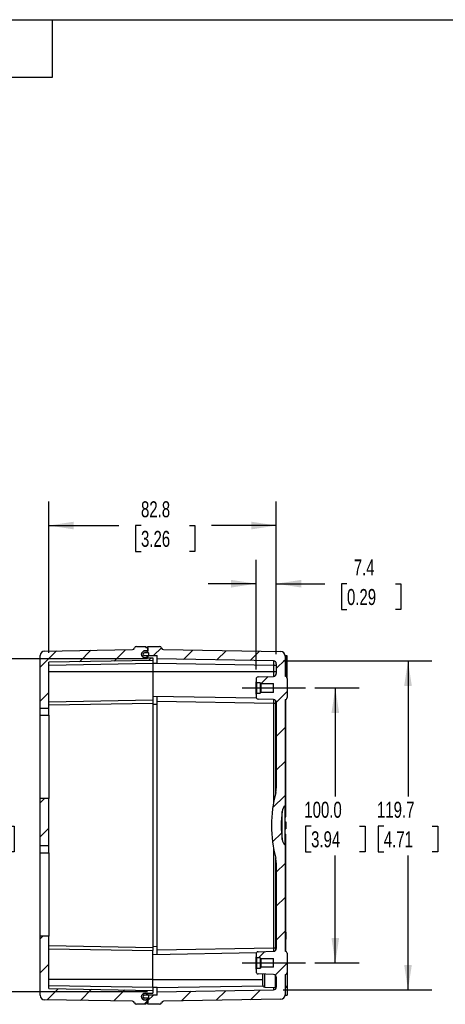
# Model space of a CAD drawing. Header units: millimetres. Extents: x 6 to 273, y 6 to 210.
# Tile 6 of 8: x 139 to 196, y 79 to 210. Entities that reach past the tile are written whole.
import ezdxf

# ---------------------------------------------------------------- set-up
doc = ezdxf.new("R2010")
doc.units = ezdxf.units.MM
doc.linetypes.add('CENTERX2', pattern=[20.319999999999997, 12.7, -2.54, 2.54, -2.54])
for name, color, linetype in [('CENTER', 40, 'CENTERX2'), ('DIMENSIONS', 140, 'Continuous'), ('TEXT', 140, 'Continuous')]:
    doc.layers.add(name, color=color, linetype=linetype)
doc.styles.add('SLDTEXTSTYLE0', font='TXT', dxfattribs={"width": 0.7})
doc.dimstyles.new('SLDDIMSTYLE0', dxfattribs={"dimtxt": 2.1580078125, "dimasz": 3.302, "dimexe": 0, "dimexo": 0.0625, "dimgap": 0.539501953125, "dimtad": 0, "dimtih": 1, "dimtoh": 1, "dimdec": 1, "dimlfac": 2.75, "dimrnd": 1e-09, "dimzin": 12, "dimdsep": 46, "dimtxsty": 'SLDTEXTSTYLE0', "dimsah": 1, "dimcen": 0.09, "dimadec": 0, "dimazin": 3, "dimtfac": 1, "dimtdec": 1, "dimtmove": 0, "dimatfit": 0, "dimfxl": 0, "dimfrac": 2, "dimtolj": 1, "dimtzin": 12, "dimarcsym": 0})
doc.dimstyles.new('SLDDIMSTYLE1', dxfattribs={"dimtxt": 2.1580078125, "dimasz": 3.302, "dimexe": 0, "dimexo": 0.0625, "dimgap": 0.539501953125, "dimtad": 0, "dimtih": 1, "dimtoh": 1, "dimdec": 1, "dimlfac": 2.75, "dimrnd": 1e-09, "dimzin": 12, "dimdsep": 46, "dimtxsty": 'SLDTEXTSTYLE0', "dimsah": 1, "dimcen": 0.09, "dimadec": 0, "dimazin": 3, "dimtfac": 1, "dimtdec": 1, "dimtofl": 0, "dimtmove": 0, "dimatfit": 3, "dimfxl": 0, "dimfrac": 2, "dimtolj": 1, "dimtzin": 12, "dimarcsym": 0})
doc.dimstyles.new('SLDDIMSTYLE2', dxfattribs={"dimtxt": 2.1580078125, "dimasz": 3.302, "dimexe": 0, "dimexo": 0.0625, "dimgap": 0.539501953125, "dimtad": 0, "dimtih": 1, "dimtoh": 1, "dimdec": 1, "dimlfac": 2.75, "dimrnd": 1e-09, "dimzin": 4, "dimdsep": 46, "dimtxsty": 'SLDTEXTSTYLE0', "dimsah": 1, "dimcen": 0.09, "dimadec": 0, "dimazin": 1, "dimtfac": 1, "dimtdec": 1, "dimtofl": 0, "dimtmove": 0, "dimatfit": 3, "dimfxl": 0, "dimfrac": 2, "dimtolj": 1, "dimtzin": 12, "dimarcsym": 0})
pattern_1 = [(45, (0, 0), (-2.245064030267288, 2.245064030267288), [])]

# ---------------------------------------------------------------- blocks, each defined once
blk = doc.blocks.new('_D_19')
at = {"layer": 'DIMENSIONS'}
for p, q in [((178.2483111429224, 121.1641622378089), (184.1167452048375, 121.1641622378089)), ((180.9417452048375, 121.1641622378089), (180.9417452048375, 106.8154679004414)), ((177.7353867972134, 102.9025740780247), (177.010722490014, 102.9025740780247)), ((177.010722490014, 102.9025740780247), (177.010722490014, 99.47279010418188)), ((184.1481033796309, 102.9025740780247), (184.8727676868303, 102.9025740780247)), ((184.8727676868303, 102.9025740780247), (184.8727676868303, 99.47279010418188)), ((177.010722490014, 99.47279010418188), (177.7353867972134, 99.47279010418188)), ((180.9417452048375, 84.80059860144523), (180.9417452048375, 98.98968072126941)), ((184.8727676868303, 99.47279010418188), (184.1481033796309, 99.47279010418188)), ((178.2483111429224, 84.80059860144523), (184.1167452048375, 84.80059860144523))]:
    blk.add_line(p, q, dxfattribs=at)
for points in [[(180.9417452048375, 121.1641622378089), (180.4337452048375, 117.8621622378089), (181.4497452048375, 117.8621622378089)], [(180.9417452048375, 84.80059860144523), (181.4497452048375, 88.10259860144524), (180.4337452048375, 88.10259860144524)]]:
    blk.add_solid(points, dxfattribs=at)
at = {"layer": 'DIMENSIONS', "char_height": 2.116666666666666, "attachment_point": 1, "style": 'SLDTEXTSTYLE0'}
for s, insert in [('100.0', (176.8377638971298, 106.1142104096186)), ('3.94', (177.7353867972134, 102.2013168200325))]:
    blk.add_mtext(s, dxfattribs=dict(at, insert=insert))
blk = doc.blocks.new('_D_20')
at = {"layer": 'DIMENSIONS'}
for p, q in [((156.069241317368, 125.0063125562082), (131.3371678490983, 125.0063125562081)), ((134.5121678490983, 125.0063125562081), (134.5121678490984, 106.8154679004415)), ((131.3058094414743, 102.9025740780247), (130.5811451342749, 102.9025740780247)), ((130.5811451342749, 102.9025740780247), (130.5811451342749, 99.47279010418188)), ((137.7185260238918, 102.9025740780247), (138.4431903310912, 102.9025740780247)), ((138.4431903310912, 102.9025740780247), (138.4431903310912, 99.47279010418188)), ((130.5811451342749, 99.47279010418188), (131.3058094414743, 99.47279010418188)), ((134.5121678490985, 80.95844828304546), (134.5121678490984, 98.98968072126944)), ((138.4431903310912, 99.47279010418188), (137.7185260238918, 99.47279010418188)), ((156.0692413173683, 80.95844828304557), (131.3371678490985, 80.95844828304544))]:
    blk.add_line(p, q, dxfattribs=at)
for points in [[(134.5121678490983, 125.0063125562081), (134.0041678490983, 121.7043125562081), (135.0201678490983, 121.7043125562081)], [(134.5121678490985, 80.95844828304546), (135.0201678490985, 84.26044828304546), (134.0041678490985, 84.26044828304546)]]:
    blk.add_solid(points, dxfattribs=at)
at = {"layer": 'DIMENSIONS', "char_height": 2.116666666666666, "attachment_point": 1, "style": 'SLDTEXTSTYLE0'}
for s, insert in [('121.1', (130.4081865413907, 106.1142104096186)), ('4.77', (131.3058094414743, 102.2013168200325))]:
    blk.add_mtext(s, dxfattribs=dict(at, insert=insert))
blk = doc.blocks.new('_D_21')
at = {"layer": 'DIMENSIONS'}
for p, q in [((174.0404164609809, 124.7369603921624), (193.7400594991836, 124.7369603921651)), ((190.5650594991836, 124.7369603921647), (190.565059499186, 106.8154679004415)), ((187.3587010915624, 102.9025740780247), (186.634036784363, 102.9025740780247)), ((186.634036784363, 102.9025740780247), (186.634036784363, 99.47279010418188)), ((193.7714176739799, 102.9025740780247), (194.4960819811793, 102.9025740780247)), ((194.4960819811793, 102.9025740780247), (194.4960819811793, 99.47279010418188)), ((186.634036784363, 99.47279010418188), (187.3587010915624, 99.47279010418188)), ((190.5650594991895, 81.22780044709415), (190.565059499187, 98.98968072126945)), ((194.4960819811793, 99.47279010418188), (193.7714176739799, 99.47279010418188)), ((174.0404164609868, 81.22780044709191), (193.7400594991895, 81.22780044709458))]:
    blk.add_line(p, q, dxfattribs=at)
for points in [[(190.5650594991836, 124.7369603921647), (190.057059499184, 121.4349603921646), (191.073059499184, 121.4349603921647)], [(190.5650594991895, 81.22780044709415), (191.073059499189, 84.52980044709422), (190.057059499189, 84.52980044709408)]]:
    blk.add_solid(points, dxfattribs=at)
at = {"layer": 'DIMENSIONS', "char_height": 2.116666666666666, "attachment_point": 1, "style": 'SLDTEXTSTYLE0'}
for s, insert in [('119.7', (186.4610781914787, 106.1142104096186)), ('4.71', (187.3587010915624, 102.2013168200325))]:
    blk.add_mtext(s, dxfattribs=dict(at, insert=insert))
blk = doc.blocks.new('_D_22')
at = {"layer": 'DIMENSIONS'}
for p, q in [((170.4548776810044, 123.621305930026), (170.4548776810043, 138.1252881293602)), ((173.1334231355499, 125.6375621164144), (173.1334231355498, 138.1252881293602)), ((170.4548776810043, 134.9502881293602), (164.1048776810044, 134.9502881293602)), ((173.1334231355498, 134.9502881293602), (179.5602988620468, 134.9502881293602)), ((182.4844883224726, 134.9502878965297), (181.7598240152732, 134.9502878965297)), ((181.7598240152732, 134.9502878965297), (181.7598240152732, 131.5205039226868)), ((188.8972049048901, 134.9502878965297), (189.6218692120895, 134.9502878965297)), ((189.6218692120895, 134.9502878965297), (189.6218692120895, 131.5205039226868)), ((181.7598240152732, 131.5205039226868), (182.4844883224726, 131.5205039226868)), ((189.6218692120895, 131.5205039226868), (188.8972049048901, 131.5205039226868))]:
    blk.add_line(p, q, dxfattribs=at)
for points in [[(170.4548776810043, 134.9502881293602), (167.1528776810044, 135.4582881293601), (167.1528776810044, 134.4422881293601)], [(173.1334231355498, 134.9502881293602), (176.4354231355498, 134.4422881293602), (176.4354231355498, 135.4582881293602)]]:
    blk.add_solid(points, dxfattribs=at)
at = {"layer": 'DIMENSIONS', "char_height": 2.116666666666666, "attachment_point": 1, "style": 'SLDTEXTSTYLE0'}
for s, insert in [('7.4', (183.3821121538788, 138.1619242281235)), ('0.29', (182.4844883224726, 134.2490306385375))]:
    blk.add_mtext(s, dxfattribs=dict(at, insert=insert))
blk = doc.blocks.new('_D_23')
at = {"layer": 'DIMENSIONS'}
for p, q in [((143.0228776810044, 125.8261424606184), (143.0228776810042, 145.8186349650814)), ((173.1334231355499, 125.6375621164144), (173.1334231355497, 145.8186349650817)), ((143.0228776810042, 142.6436349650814), (152.2964736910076, 142.6436349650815)), ((155.2206631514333, 142.6436347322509), (154.4959988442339, 142.6436347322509)), ((154.4959988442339, 142.6436347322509), (154.4959988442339, 139.2138507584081)), ((161.6333797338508, 142.6436347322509), (162.3580440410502, 142.6436347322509)), ((162.3580440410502, 142.6436347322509), (162.3580440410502, 139.2138507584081)), ((173.1334231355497, 142.6436349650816), (164.5575694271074, 142.6436349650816)), ((154.4959988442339, 139.2138507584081), (155.2206631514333, 139.2138507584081)), ((162.3580440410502, 139.2138507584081), (161.6333797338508, 139.2138507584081))]:
    blk.add_line(p, q, dxfattribs=at)
for points in [[(143.0228776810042, 142.6436349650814), (146.3248776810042, 142.1356349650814), (146.3248776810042, 143.1516349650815)], [(173.1334231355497, 142.6436349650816), (169.8314231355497, 143.1516349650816), (169.8314231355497, 142.1356349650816)]]:
    blk.add_solid(points, dxfattribs=at)
at = {"layer": 'DIMENSIONS', "char_height": 2.116666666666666, "attachment_point": 1, "style": 'SLDTEXTSTYLE0'}
for s, insert in [('82.8', (155.220663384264, 145.8552710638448)), ('3.26', (155.2206631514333, 141.9423774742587))]:
    blk.add_mtext(s, dxfattribs=dict(at, insert=insert))

msp = doc.modelspace()

# ---------------------------------------------------------------- hatches: boundary and pattern name
at = {"layer": 'CENTER', "linetype": 'Continuous', "lineweight": 18}
h = msp.add_hatch(dxfattribs=at)
h.set_pattern_fill('ANSI31', color=256, style=0)
h.set_pattern_definition(pattern_1)
edge = h.paths.add_edge_path(flags=0)
edge.add_line((141.868332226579, 125.4532708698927), (141.868332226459, 118.506398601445))
edge.add_line((141.868332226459, 118.506398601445), (143.0228776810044, 118.506398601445))
edge.add_line((143.0228776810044, 118.506398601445), (143.0228776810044, 124.5561424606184))
edge.add_line((143.0228776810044, 124.5561424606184), (156.7850594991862, 124.7963622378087))
edge.add_line((156.7850594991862, 124.7963622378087), (156.7850594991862, 125.1658167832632))
edge.add_line((156.7850594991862, 125.1658167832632), (155.7690594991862, 125.1658167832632))
edge.add_arc((155.7690594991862, 125.6276349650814), 0.4618181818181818, 89.9999999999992, 270, ccw=False)
edge.add_line((155.7690594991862, 126.0894531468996), (156.1385140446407, 126.0894531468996))
edge.add_line((156.1385140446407, 126.0894531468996), (156.1385140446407, 126.4589076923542))
edge.add_line((156.1385140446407, 126.4589076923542), (155.8614231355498, 126.4589076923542))
edge.add_line((155.8614231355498, 126.4589076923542), (155.8614231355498, 126.6436349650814))
edge.add_line((155.8614231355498, 126.6436349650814), (154.6145140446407, 126.6436349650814))
edge.add_arc((154.6145140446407, 126.3665440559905), 0.2770909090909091, 90, 164.4193563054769)
edge.add_arc((154.0806965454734, 126.515394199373), 0.2770909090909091, 271.0000000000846, 344.41935630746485, ccw=False)
edge.add_line((154.0855324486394, 126.2383454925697), (142.4400677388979, 126.0350731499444))
edge.add_arc((142.4502231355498, 125.453270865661), 0.5818909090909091, 91.00000000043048, 179.9999995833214)
h = msp.add_hatch(dxfattribs=at)
h.set_pattern_fill('ANSI31', color=256, style=0)
h.set_pattern_definition(pattern_1)
edge = h.paths.add_edge_path(flags=0)
edge.add_line((157.339241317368, 125.4429076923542), (157.339241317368, 125.0063125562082))
edge.add_line((157.339241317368, 125.0063125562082), (172.7704164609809, 124.7369603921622))
edge.add_arc((172.7639685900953, 124.3675621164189), 0.3694545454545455, -7.03778368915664e-10, 89.00000000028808, ccw=False)
edge.add_line((173.1334231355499, 124.3675621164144), (173.1334231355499, 123.0692044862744))
edge.add_arc((172.7639685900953, 123.0692044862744), 0.3694545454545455, -88.00000000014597, 1.4210854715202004e-12, ccw=False)
edge.add_line((172.7768623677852, 122.6999750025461), (170.7222982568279, 122.6282280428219))
edge.add_arc((170.7319685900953, 122.351305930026), 0.2770909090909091, 91.9999999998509, 180)
edge.add_line((170.4548776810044, 122.351305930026), (170.4548776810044, 121.9838895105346))
edge.add_line((170.4548776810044, 121.9838895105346), (170.547241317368, 121.8915258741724))
edge.add_line((170.547241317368, 121.8915258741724), (171.0090594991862, 121.8915258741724))
edge.add_line((171.0090594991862, 121.8915258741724), (171.0090594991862, 121.8430349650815))
edge.add_line((171.0090594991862, 121.8430349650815), (171.1014231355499, 121.7506713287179))
edge.add_line((171.1014231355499, 121.7506713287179), (172.7639685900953, 121.7506713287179))
edge.add_line((172.7639685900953, 121.7506713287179), (172.7639685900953, 120.5776531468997))
edge.add_line((172.7639685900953, 120.5776531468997), (171.1014231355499, 120.5776531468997))
edge.add_line((171.1014231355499, 120.5776531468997), (171.0090594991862, 120.485289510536))
edge.add_line((171.0090594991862, 120.485289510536), (171.0090594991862, 120.4367986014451))
edge.add_line((171.0090594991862, 120.4367986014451), (170.5472413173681, 120.4367986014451))
edge.add_line((170.5472413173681, 120.4367986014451), (170.4548776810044, 120.3444349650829))
edge.add_line((170.4548776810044, 120.3444349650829), (170.4548776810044, 119.9770185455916))
edge.add_arc((170.7319685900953, 119.9770185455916), 0.2770909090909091, 180, 268.0000000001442)
edge.add_line((170.7222982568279, 119.7000964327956), (172.7768623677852, 119.6283494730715))
edge.add_arc((172.7639685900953, 119.2591199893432), 0.3694545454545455, -6.821210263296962e-13, 88.00000000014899, ccw=False)
edge.add_line((173.1334231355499, 119.2591199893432), (173.1334231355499, 107.9132492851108))
edge.add_arc((170.824332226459, 107.9132492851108), 2.309090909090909, 345.0597574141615, 359.9999999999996, ccw=False)
edge.add_arc((189.3036569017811, 102.982380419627), 16.81677922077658, 165.0597574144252, 194.9402425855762)
edge.add_arc((170.8243322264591, 98.05151155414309), 2.309090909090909, -5.115907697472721e-13, 14.94024258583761, ccw=False)
edge.add_line((173.13342313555, 98.0515115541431), (173.1334231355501, 86.70564084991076))
edge.add_arc((172.7639685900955, 86.70564084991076), 0.3694545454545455, 271.9999999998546, 360, ccw=False)
edge.add_line((172.7768623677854, 86.33641136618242), (170.7222982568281, 86.26466440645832))
edge.add_arc((170.7319685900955, 85.98774229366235), 0.2770909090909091, 91.99999999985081, 180.0000000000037)
edge.add_line((170.4548776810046, 85.98774229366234), (170.4548776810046, 85.62032587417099))
edge.add_line((170.4548776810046, 85.62032587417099), (170.5472413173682, 85.52796223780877))
edge.add_line((170.5472413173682, 85.52796223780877), (171.0090594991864, 85.52796223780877))
edge.add_line((171.0090594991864, 85.52796223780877), (171.0090594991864, 85.47947132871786))
edge.add_line((171.0090594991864, 85.47947132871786), (171.1014231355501, 85.38710769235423))
edge.add_line((171.1014231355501, 85.38710769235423), (172.7639685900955, 85.38710769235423))
edge.add_line((172.7639685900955, 85.38710769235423), (172.7639685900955, 84.21408951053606))
edge.add_line((172.7639685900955, 84.21408951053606), (171.1014231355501, 84.21408951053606))
edge.add_line((171.1014231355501, 84.21408951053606), (171.0090594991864, 84.12172587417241))
edge.add_line((171.0090594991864, 84.12172587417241), (171.0090594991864, 84.0732349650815))
edge.add_line((171.0090594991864, 84.0732349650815), (170.5472413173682, 84.0732349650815))
edge.add_line((170.5472413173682, 84.0732349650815), (170.4548776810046, 83.98087132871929))
edge.add_line((170.4548776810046, 83.98087132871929), (170.4548776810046, 83.61345490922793))
edge.add_arc((170.7319685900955, 83.61345490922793), 0.2770909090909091, 180, 268.0000000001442)
edge.add_line((170.7222982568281, 83.33653279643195), (172.7768623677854, 83.26478583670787))
edge.add_arc((172.7639685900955, 82.89555635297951), 0.3694545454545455, 1.3073986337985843e-12, 88.00000000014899, ccw=False)
edge.add_line((173.1334231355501, 82.89555635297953), (173.1334231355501, 81.59719872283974))
edge.add_arc((172.7639685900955, 81.59719872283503), 0.3694545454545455, -88.9999999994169, 7.286757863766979e-10, ccw=False)
edge.add_line((172.7704164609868, 81.22780044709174), (157.3392413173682, 80.95844828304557))
edge.add_line((157.3392413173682, 80.95844828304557), (157.3392413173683, 80.5218531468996))
edge.add_line((157.3392413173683, 80.5218531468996), (155.6766926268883, 80.52185314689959))
edge.add_arc((155.6766958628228, 80.33712587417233), 0.1847272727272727, 90.00100367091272, 269.9999972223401)
edge.add_line((155.6766958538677, 80.15239860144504), (156.138514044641, 80.15239860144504))
edge.add_line((156.138514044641, 80.15239860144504), (156.138514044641, 79.32112587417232))
edge.add_line((156.138514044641, 79.32112587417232), (157.662514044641, 79.32112587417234))
edge.add_arc((157.662514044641, 79.59821678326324), 0.2770909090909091, 270.0000000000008, 344.4193563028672)
edge.add_arc((158.1963315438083, 79.4493666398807), 0.2770909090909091, 91.00000000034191, 164.4193563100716, ccw=False)
edge.add_line((158.1914956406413, 79.72641534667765), (173.7162330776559, 79.9974006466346))
edge.add_arc((173.7060776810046, 80.57920293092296), 0.5818909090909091, 271.0000000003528, 360.0000000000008)
edge.add_line((174.2879685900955, 80.57920293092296), (174.2879685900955, 83.2523344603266))
edge.add_arc((174.2879685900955, 83.5294253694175), 0.2770909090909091, 270.0000000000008, 360.0000000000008)
edge.add_line((174.5650594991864, 83.5294253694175), (174.5650594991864, 86.07177183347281))
edge.add_arc((174.2879685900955, 86.07177183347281), 0.2770909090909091, 0, 90)
edge.add_line((174.2879685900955, 86.34886274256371), (174.2879685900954, 100.3777258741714))
edge.add_arc((175.0824628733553, 101.2780173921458), 1.200727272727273, 186.8341139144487, 228.572061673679, ccw=False)
edge.add_arc((189.3036569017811, 102.982380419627), 15.52368831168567, 173.1658860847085, 186.8341139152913, ccw=False)
edge.add_arc((175.0824628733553, 104.6867434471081), 1.200727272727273, 131.4279383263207, 173.1658860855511, ccw=False)
edge.add_line((174.2879685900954, 105.5870349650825), (174.2879685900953, 119.6158980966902))
edge.add_arc((174.2879685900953, 119.8929890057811), 0.2770909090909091, 270.0000000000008, 360.0000000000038)
edge.add_line((174.5650594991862, 119.8929890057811), (174.5650594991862, 122.4353354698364))
edge.add_arc((174.2879685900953, 122.4353354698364), 0.2770909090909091, 0, 90)
edge.add_line((174.2879685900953, 122.7124263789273), (174.2879674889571, 125.384425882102))
edge.add_arc((173.7060776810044, 125.385557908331), 0.5818909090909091, 359.8885351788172, 448.9999999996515)
edge.add_line((173.7162330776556, 125.9673601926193), (158.191495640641, 126.2383454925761))
edge.add_arc((158.196331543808, 126.5153941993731), 0.2770909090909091, 195.5806436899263, 268.9999999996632, ccw=False)
edge.add_arc((157.6625140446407, 126.3665440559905), 0.2770909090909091, 15.58064369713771, 90)
edge.add_line((157.6625140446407, 126.6436349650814), (156.1385140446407, 126.6436349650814))
edge.add_line((156.1385140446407, 126.6436349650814), (156.1385140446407, 125.8123622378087))
edge.add_line((156.1385140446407, 125.8123622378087), (155.6766958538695, 125.8123622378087))
edge.add_arc((155.6766958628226, 125.6276349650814), 0.1847272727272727, 90, 269.9989963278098)
edge.add_line((155.6766926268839, 125.4429076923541), (157.339241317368, 125.4429076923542))
h = msp.add_hatch(dxfattribs=at)
h.set_pattern_fill('ANSI31', color=256, style=0)
h.set_pattern_definition(pattern_1)
edge = h.paths.add_edge_path(flags=0)
edge.add_arc((155.7690594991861, 125.6276349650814), 0.4618181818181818, 0, 360)
h = msp.add_hatch(dxfattribs=at)
h.set_pattern_fill('ANSI31', color=256, style=0)
h.set_pattern_definition(pattern_1)
h.paths.add_polyline_path([(141.868332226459, 106.5268349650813), (141.8683322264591, 100.3107622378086), (143.0228776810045, 100.3107622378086), (143.0228776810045, 106.5268349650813)], flags=0)
h = msp.add_hatch(dxfattribs=at)
h.set_pattern_fill('ANSI31', color=256, style=0)
h.set_pattern_definition(pattern_1)
edge = h.paths.add_edge_path(flags=0)
edge.add_line((141.8683322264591, 88.34505314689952), (141.8683322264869, 80.51148996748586))
edge.add_arc((142.4502231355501, 80.5114899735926), 0.5818909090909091, 180.0000006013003, 268.9999999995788)
edge.add_line((142.4400677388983, 79.92968768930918), (154.0855324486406, 79.72641534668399))
edge.add_arc((154.0806965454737, 79.44936663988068), 0.2770909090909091, 15.580643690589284, 88.99999999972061, ccw=False)
edge.add_arc((154.614514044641, 79.59821678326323), 0.2770909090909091, 195.5806436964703, 270.0000000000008)
edge.add_line((154.614514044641, 79.32112587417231), (155.8614231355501, 79.32112587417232))
edge.add_line((155.8614231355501, 79.32112587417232), (155.8614231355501, 79.5058531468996))
edge.add_line((155.8614231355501, 79.5058531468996), (156.1385140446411, 79.5058531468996))
edge.add_line((156.1385140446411, 79.5058531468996), (156.138514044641, 79.87530769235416))
edge.add_line((156.138514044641, 79.87530769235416), (155.7690594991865, 79.87530769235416))
edge.add_arc((155.7690594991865, 80.33712587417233), 0.4618181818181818, 89.9999999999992, 269.9999999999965, ccw=False)
edge.add_line((155.7690594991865, 80.7989440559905), (156.7850594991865, 80.79894405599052))
edge.add_line((156.7850594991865, 80.79894405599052), (156.7850594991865, 81.16839860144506))
edge.add_line((156.7850594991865, 81.16839860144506), (143.0228776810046, 81.40861837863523))
edge.add_line((143.0228776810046, 81.40861837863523), (143.0228776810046, 88.34505314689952))
edge.add_line((143.0228776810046, 88.34505314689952), (141.8683322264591, 88.34505314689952))
h = msp.add_hatch(dxfattribs=at)
h.set_pattern_fill('ANSI31', color=256, style=0)
h.set_pattern_definition(pattern_1)
edge = h.paths.add_edge_path(flags=0)
edge.add_arc((155.7690594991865, 80.33712587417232), 0.4618181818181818, 0, 360)

# ---------------------------------------------------------------- linework, layer by layer
at = {"color": 7, "linetype": 'Continuous', "lineweight": 25}
for p, q in [((154.6145140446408, 126.6436349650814), (155.8614231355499, 126.6436349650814)), ((155.8614231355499, 126.6436349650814), (155.8614231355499, 126.4589076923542)), ((156.1385140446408, 126.4589076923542), (155.8614231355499, 126.4589076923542)), ((156.1385140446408, 125.8123622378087), (156.1385140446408, 126.6436349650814)), ((156.1385140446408, 126.6436349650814), (157.6625140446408, 126.6436349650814)), ((156.1385140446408, 126.4589076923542), (156.1385140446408, 126.0894531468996)), ((141.868332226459, 118.506398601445), (141.868332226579, 125.4532708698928)), ((142.440067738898, 126.0350731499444), (154.0855324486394, 126.2383454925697)), ((155.676692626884, 125.4429076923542), (157.3392413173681, 125.4429076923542)), ((156.1385140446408, 125.8123622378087), (155.6766958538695, 125.8123622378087)), ((156.1385140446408, 126.0894531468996), (155.7690594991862, 126.0894531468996)), ((155.7690594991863, 125.1658167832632), (156.7850594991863, 125.1658167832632)), ((156.7850594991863, 125.1658167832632), (156.7850594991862, 124.7963622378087)), ((157.3392413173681, 125.0063125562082), (157.3392413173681, 125.4429076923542)), ((158.1914956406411, 126.2383454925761), (173.7162330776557, 125.9673601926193)), ((174.2879674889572, 125.384425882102), (174.2879685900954, 122.7124263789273)), ((174.2879675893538, 125.3837949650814), (174.380332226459, 125.3837949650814)), ((174.5650594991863, 125.4244349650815), (174.2879685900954, 125.4244349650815)), ((174.2879685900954, 125.3855579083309), (174.2879685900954, 125.4244349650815)), ((174.2879685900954, 125.3641431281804), (174.380332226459, 125.3641431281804)), ((174.2879685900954, 125.3248394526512), (174.380332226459, 125.3248394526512)), ((174.2879685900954, 125.2855357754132), (174.380332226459, 125.2855357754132)), ((174.2879685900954, 125.2265802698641), (174.380332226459, 125.2265802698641)), ((174.2879685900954, 125.167624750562), (174.380332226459, 125.167624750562)), ((174.2879685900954, 125.0890174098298), (174.380332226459, 125.0890174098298)), ((174.380332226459, 125.3837949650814), (174.380332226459, 125.3641431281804)), ((174.380332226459, 125.3641431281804), (174.380332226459, 125.3248394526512)), ((174.380332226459, 125.3248394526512), (174.380332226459, 125.2855357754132)), ((174.380332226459, 125.2855357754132), (174.380332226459, 125.2265802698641)), ((174.380332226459, 125.2265802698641), (174.380332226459, 125.167624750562)), ((174.380332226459, 125.167624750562), (174.380332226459, 125.0890174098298)), ((174.380332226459, 125.0890174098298), (174.380332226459, 125.0104100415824)), ((174.5650594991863, 123.3462531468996), (174.5650594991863, 125.4244349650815)), ((156.7850594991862, 124.7963622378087), (143.0228776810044, 124.5561424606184)), ((143.0228776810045, 118.506398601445), (143.0228776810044, 124.5561424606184)), ((143.0228776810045, 124.1867441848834), (156.7850594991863, 124.4269639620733)), ((156.7850594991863, 124.7963622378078), (156.7850594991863, 124.4269639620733)), ((156.7850594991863, 124.4275038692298), (157.3392411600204, 124.4256675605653)), ((156.7850594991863, 124.4269639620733), (156.7850594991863, 123.3462531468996)), ((172.770416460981, 124.7369603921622), (157.3392413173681, 125.0063125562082)), ((157.3392413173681, 124.4256675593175), (157.3392413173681, 125.0063125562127)), ((157.3392411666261, 124.4256675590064), (172.7704164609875, 124.1551581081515)), ((172.7704164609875, 124.1551581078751), (173.1334231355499, 124.1551581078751)), ((172.7704164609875, 124.1551581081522), (172.7704164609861, 123.3462531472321)), ((173.1334231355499, 124.3675621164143), (173.1334231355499, 123.0692044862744)), ((174.2879685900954, 125.0104100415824), (174.380332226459, 125.0104100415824)), ((174.2879685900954, 124.9514545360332), (174.380332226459, 124.9514545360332)), ((174.2879685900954, 124.9121508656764), (174.380332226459, 124.9121508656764)), ((174.2879685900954, 124.8531953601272), (174.380332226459, 124.8531953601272)), ((174.2879685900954, 124.7942398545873), (174.380332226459, 124.7942398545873)), ((174.2879685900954, 124.7156325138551), (174.380332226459, 124.7156325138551)), ((174.2879685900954, 124.6763287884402), (174.380332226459, 124.6763287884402)), ((174.2879685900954, 124.5977214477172), (174.380332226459, 124.5977214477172)), ((174.2879685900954, 124.519114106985), (174.380332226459, 124.519114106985)), ((174.2879685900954, 124.4798104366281), (174.380332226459, 124.4798104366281)), ((174.2879685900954, 124.4601586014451), (174.380332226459, 124.4601586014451)), ((174.380332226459, 125.0104100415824), (174.380332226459, 124.9514545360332)), ((174.380332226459, 124.9514545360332), (174.380332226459, 124.9121508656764)), ((174.380332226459, 124.9121508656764), (174.380332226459, 124.8531953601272)), ((174.380332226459, 124.8531953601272), (174.380332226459, 124.7942398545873)), ((174.380332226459, 124.7942398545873), (174.380332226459, 124.7156325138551)), ((174.380332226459, 124.7156325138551), (174.380332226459, 124.6763287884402)), ((174.380332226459, 124.6763287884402), (174.380332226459, 124.5977214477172)), ((174.380332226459, 124.5977214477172), (174.380332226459, 124.519114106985)), ((174.380332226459, 124.519114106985), (174.380332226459, 124.4798104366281)), ((174.380332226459, 124.4798104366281), (174.380332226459, 124.4601586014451)), ((174.380332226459, 122.6965792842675), (174.380332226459, 124.4601586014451)), ((143.0228776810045, 123.3462531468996), (156.7850594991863, 123.3462531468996)), ((156.7850594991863, 123.3462531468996), (156.7850594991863, 119.5316349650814)), ((156.7850594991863, 123.346253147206), (172.7704164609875, 123.3462531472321)), ((170.722298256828, 122.6282280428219), (172.7768623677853, 122.699975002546)), ((172.7704164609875, 123.3462531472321), (173.1334231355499, 123.3462531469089)), ((172.7704164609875, 123.3462531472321), (172.7704164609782, 122.6997499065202)), ((174.5650594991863, 122.4353354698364), (174.5650594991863, 123.3462531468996)), ((174.5650594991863, 122.4353354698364), (174.5650594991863, 119.8929890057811)), ((170.4548776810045, 122.3513059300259), (170.4548776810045, 121.9838895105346)), ((170.4548776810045, 121.9838895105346), (170.5472413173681, 121.8915258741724)), ((170.4548776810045, 120.3444349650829), (170.4548776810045, 121.9838895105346)), ((170.5472413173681, 121.8915258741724), (171.0090594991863, 121.8915258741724)), ((170.5472413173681, 120.4367986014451), (170.5472413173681, 121.8915258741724)), ((171.0090594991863, 121.8430349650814), (171.0090594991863, 121.8915258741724)), ((171.0090594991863, 121.8430349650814), (171.1014231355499, 121.7506713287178)), ((171.0090594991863, 121.8430349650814), (171.0090594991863, 120.485289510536)), ((171.1014231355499, 121.7506713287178), (172.7639685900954, 121.7506713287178)), ((171.1014231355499, 121.7506713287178), (171.1014231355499, 120.5776531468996)), ((172.7639685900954, 120.5776531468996), (172.7639685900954, 121.7506713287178)), ((170.5206130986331, 119.7978308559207), (156.7850594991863, 120.0375858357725)), ((157.3392413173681, 119.4276403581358), (157.3392413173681, 120.0279058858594)), ((170.5472413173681, 120.4367986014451), (170.4548776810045, 120.3444349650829)), ((170.4548776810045, 120.3444349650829), (170.4548776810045, 119.9770185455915)), ((171.0090594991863, 120.4367986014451), (170.5472413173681, 120.4367986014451)), ((171.1014231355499, 120.5776531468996), (171.0090594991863, 120.485289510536)), ((171.0090594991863, 120.4367986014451), (171.0090594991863, 120.485289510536)), ((172.7639685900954, 120.5776531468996), (171.1014231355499, 120.5776531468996)), ((156.7850594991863, 119.5316349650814), (143.0228776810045, 119.2914151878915)), ((143.0228776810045, 118.9220169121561), (156.7850594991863, 119.162236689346)), ((156.7850594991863, 119.5316349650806), (156.7850594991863, 119.162236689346)), ((156.7850594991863, 119.162236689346), (156.7850594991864, 86.80252414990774)), ((156.7850594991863, 119.0217405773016), (157.3392413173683, 119.0120672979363)), ((157.3392413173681, 119.4276403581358), (172.7704164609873, 119.1582881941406)), ((157.3392413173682, 86.53712048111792), (157.3392413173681, 119.4276403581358)), ((172.7768623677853, 119.6283494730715), (170.722298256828, 119.7000964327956)), ((172.7704164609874, 119.1582881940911), (173.0431336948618, 119.1582881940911)), ((172.7704164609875, 119.1582881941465), (172.7704164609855, 106.0574452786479)), ((173.0410594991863, 119.5018347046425), (173.0410594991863, 107.2608174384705)), ((173.1334231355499, 119.2591199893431), (173.1334231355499, 107.9132492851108)), ((174.2879685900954, 119.6158980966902), (174.2879685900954, 105.5870349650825)), ((174.380332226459, 104.1369258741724), (174.380332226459, 119.63174519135)), ((141.868332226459, 118.506398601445), (143.0228776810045, 118.506398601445)), ((141.868332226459, 117.5445831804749), (141.868332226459, 118.506398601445)), ((141.868332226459, 117.5445831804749), (143.0228776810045, 117.5445831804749)), ((141.868332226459, 106.5268349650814), (141.868332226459, 117.5445831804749)), ((143.0228776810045, 117.5445831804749), (143.0228776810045, 118.506398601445)), ((143.0228776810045, 117.5445831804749), (143.0228776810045, 106.5268349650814)), ((143.0228776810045, 106.5268349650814), (141.868332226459, 106.5268349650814)), ((141.868332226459, 100.3107622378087), (141.868332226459, 106.5268349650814)), ((143.0228776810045, 100.3107622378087), (143.0228776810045, 106.5268349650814)), ((174.2879685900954, 100.3777258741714), (174.2879685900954, 105.5870349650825)), ((173.8902669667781, 101.135136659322), (173.8902669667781, 104.8296241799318)), ((174.2879685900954, 104.1369258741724), (174.380332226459, 104.1369258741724)), ((174.2879685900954, 103.4441986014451), (174.380332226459, 103.4441986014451)), ((174.2879685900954, 103.4245467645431), (174.380332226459, 103.4245467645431)), ((174.2879685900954, 103.3655912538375), (174.380332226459, 103.3655912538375)), ((174.2879685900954, 103.3066357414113), (174.380332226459, 103.3066357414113)), ((174.2879685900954, 103.2280283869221), (174.380332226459, 103.2280283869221)), ((174.2879685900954, 103.1690728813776), (174.380332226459, 103.1690728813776)), ((174.2879685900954, 103.0708136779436), (174.380332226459, 103.0708136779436)), ((174.2879685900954, 102.8939471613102), (174.380332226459, 102.8939471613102)), ((174.380332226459, 103.4441986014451), (174.380332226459, 103.4245467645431)), ((174.380332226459, 103.4245467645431), (174.380332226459, 103.3655912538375)), ((174.380332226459, 103.3655912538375), (174.380332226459, 103.3066357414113)), ((174.380332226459, 103.3066357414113), (174.380332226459, 103.2280283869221)), ((174.380332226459, 103.2280283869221), (174.380332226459, 103.1690728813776)), ((174.380332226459, 103.1690728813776), (174.380332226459, 103.0708136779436)), ((174.380332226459, 103.0708136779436), (174.380332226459, 102.8939471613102)), ((174.380332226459, 102.8939471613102), (174.380332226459, 102.7956879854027)), ((174.2879685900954, 102.7956879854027), (174.380332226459, 102.7956879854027)), ((174.2879685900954, 102.7367324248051), (174.380332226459, 102.7367324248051)), ((174.2879685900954, 102.6581250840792), (174.380332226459, 102.6581250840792)), ((174.2879685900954, 102.5991695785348), (174.380332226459, 102.5991695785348)), ((174.2879685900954, 102.5402140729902), (174.380332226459, 102.5402140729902)), ((174.2879685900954, 102.5205622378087), (174.380332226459, 102.5205622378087)), ((174.2879685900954, 101.8278349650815), (174.380332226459, 101.8278349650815)), ((174.380332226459, 102.7956879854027), (174.380332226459, 102.7367324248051)), ((174.380332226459, 102.7367324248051), (174.380332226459, 102.6581250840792)), ((174.380332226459, 102.6581250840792), (174.380332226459, 102.5991695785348)), ((174.380332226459, 102.5991695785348), (174.380332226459, 102.5402140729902)), ((174.380332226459, 102.5402140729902), (174.380332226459, 102.5205622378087)), ((174.3803322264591, 88.85305314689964), (174.380332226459, 101.8278349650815)), ((141.868332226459, 100.3107622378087), (143.0228776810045, 100.3107622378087)), ((141.868332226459, 99.36280136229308), (141.868332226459, 100.3107622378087)), ((143.0228776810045, 99.3628013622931), (143.0228776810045, 100.3107622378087)), ((174.2879685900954, 100.3777258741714), (174.2879685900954, 86.34886274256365)), ((141.868332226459, 99.36280136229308), (143.0228776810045, 99.3628013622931)), ((141.868332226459, 88.34505314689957), (141.868332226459, 99.36280136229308)), ((143.0228776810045, 99.3628013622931), (143.0228776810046, 88.34505314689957)), ((172.7704164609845, 99.90731556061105), (172.7704164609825, 86.80647266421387)), ((173.0410594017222, 98.7007935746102), (173.0410594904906, 86.46126962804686)), ((173.13342313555, 98.05151155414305), (173.13342313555, 86.70564084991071)), ((174.2879685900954, 88.85305314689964), (174.3803322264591, 88.85305314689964)), ((174.2879685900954, 88.83340130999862), (174.3803322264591, 88.83340130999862)), ((174.2879685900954, 88.77444579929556), (174.3803322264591, 88.77444579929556)), ((174.2879685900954, 88.69583845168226), (174.3803322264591, 88.69583845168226)), ((174.2879685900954, 88.59757926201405), (174.3803322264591, 88.59757926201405)), ((174.3803322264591, 88.85305314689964), (174.3803322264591, 88.83340130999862)), ((174.3803322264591, 88.83340130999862), (174.3803322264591, 88.77444579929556)), ((174.3803322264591, 88.77444579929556), (174.3803322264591, 88.69583845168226)), ((174.3803322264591, 88.69583845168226), (174.3803322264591, 88.59757926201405)), ((174.3803322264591, 88.59757926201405), (174.3803322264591, 88.49932005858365)), ((143.0228776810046, 88.34505314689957), (141.868332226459, 88.34505314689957)), ((141.8683322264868, 80.51148996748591), (141.868332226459, 88.34505314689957)), ((143.0228776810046, 81.40861837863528), (143.0228776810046, 88.34505314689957)), ((174.2879685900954, 88.49932005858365), (174.3803322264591, 88.49932005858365)), ((174.2879685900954, 88.40106088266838), (174.3803322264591, 88.40106088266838)), ((174.2879685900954, 88.34210537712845), (174.3803322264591, 88.34210537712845)), ((174.2879685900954, 88.28314987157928), (174.3803322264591, 88.28314987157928)), ((174.2879685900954, 88.26349803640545), (174.3803322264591, 88.26349803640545)), ((174.2879685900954, 88.2045425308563), (174.3803322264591, 88.2045425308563)), ((174.2879685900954, 88.14558697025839), (174.3803322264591, 88.14558697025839)), ((174.2879685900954, 88.08663146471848), (174.3803322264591, 88.08663146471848)), ((174.2879685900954, 88.00802412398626), (174.3803322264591, 88.00802412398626)), ((174.2879685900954, 87.94906861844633), (174.3803322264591, 87.94906861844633)), ((174.2879685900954, 87.92941678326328), (174.3803322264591, 87.92941678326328)), ((174.3803322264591, 88.49932005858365), (174.3803322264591, 88.40106088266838)), ((174.3803322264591, 88.40106088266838), (174.3803322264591, 88.34210537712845)), ((174.3803322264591, 88.34210537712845), (174.3803322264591, 88.28314987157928)), ((174.3803322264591, 88.28314987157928), (174.3803322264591, 88.26349803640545)), ((174.3803322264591, 88.26349803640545), (174.3803322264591, 88.2045425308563)), ((174.3803322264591, 88.2045425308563), (174.3803322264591, 88.14558697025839)), ((174.3803322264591, 88.14558697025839), (174.3803322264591, 88.08663146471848)), ((174.3803322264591, 88.08663146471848), (174.3803322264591, 88.00802412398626)), ((174.3803322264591, 88.00802412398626), (174.3803322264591, 87.94906861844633)), ((174.3803322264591, 87.94906861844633), (174.3803322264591, 87.92941678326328)), ((174.3803322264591, 86.33301564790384), (174.3803322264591, 87.92941678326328)), ((156.7850594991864, 86.80252414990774), (143.0228776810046, 87.0427439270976)), ((143.0228776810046, 86.67334565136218), (156.7850594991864, 86.43312587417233)), ((157.3392413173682, 86.95269354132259), (156.7850594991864, 86.94302026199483)), ((156.7850594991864, 86.80252414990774), (156.7850594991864, 86.43312587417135)), ((156.7850594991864, 82.61850769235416), (156.7850594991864, 86.43312587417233)), ((156.7850594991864, 85.92717500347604), (170.5206130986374, 86.1669299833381)), ((157.3392413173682, 86.53712048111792), (172.770416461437, 86.80647264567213)), ((157.3392413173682, 85.93685495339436), (157.3392413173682, 86.53712048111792)), ((170.4548776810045, 85.9877422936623), (170.4548776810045, 85.62032587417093)), ((170.722298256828, 86.26466440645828), (172.7768623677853, 86.33641136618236)), ((172.7704164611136, 86.80647270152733), (173.0410594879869, 86.80647268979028)), ((174.5650594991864, 86.07177183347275), (174.5650594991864, 83.52942536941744)), ((170.4548776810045, 85.62032587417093), (170.5472413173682, 85.52796223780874)), ((170.4548776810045, 83.98087132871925), (170.4548776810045, 85.62032587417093)), ((170.5472413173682, 85.52796223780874), (171.0090594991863, 85.52796223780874)), ((170.5472413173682, 84.07323496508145), (170.5472413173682, 85.52796223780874)), ((171.0090594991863, 85.47947132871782), (171.0090594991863, 85.52796223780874)), ((171.0090594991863, 85.47947132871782), (171.10142313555, 85.38710769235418)), ((171.0090594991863, 85.47947132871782), (171.0090594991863, 84.12172587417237)), ((171.10142313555, 85.38710769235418), (172.7639685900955, 85.38710769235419)), ((171.10142313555, 85.38710769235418), (171.10142313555, 84.214089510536)), ((172.7639685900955, 84.214089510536), (172.7639685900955, 85.38710769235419)), ((170.5472413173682, 84.07323496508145), (170.4548776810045, 83.98087132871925)), ((170.4548776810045, 83.98087132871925), (170.4548776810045, 83.61345490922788)), ((171.0090594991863, 84.07323496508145), (170.5472413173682, 84.07323496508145)), ((171.10142313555, 84.214089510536), (171.0090594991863, 84.12172587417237)), ((171.0090594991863, 84.07323496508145), (171.0090594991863, 84.12172587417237)), ((172.7639685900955, 84.214089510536), (171.10142313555, 84.214089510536)), ((174.5650594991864, 83.52942536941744), (174.5650594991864, 81.80478405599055)), ((156.7850594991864, 82.61850769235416), (143.0228776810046, 82.61850769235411)), ((156.7850594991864, 81.53779687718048), (156.7850594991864, 82.61850769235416)), ((156.7850594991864, 82.61850769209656), (171.3323322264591, 82.61850769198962)), ((172.7768623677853, 83.26478583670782), (170.722298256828, 83.33653279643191)), ((171.3323322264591, 81.86971766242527), (171.3323322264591, 83.31522994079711)), ((171.5997528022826, 81.5927955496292), (171.5997528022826, 83.30589140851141)), ((173.0442829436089, 81.6806417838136), (173.0442829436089, 83.13622318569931)), ((173.13342313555, 82.89555635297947), (173.13342313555, 81.59719872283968)), ((174.2879685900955, 83.25233446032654), (174.2879685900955, 80.57920293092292)), ((156.7850594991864, 81.53779687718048), (143.0228776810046, 81.77801665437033)), ((143.0228776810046, 81.40861837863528), (156.7850594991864, 81.16839860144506)), ((155.7690594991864, 80.79894405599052), (156.7850594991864, 80.79894405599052)), ((157.3392411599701, 81.53909327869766), (156.7850594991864, 81.53725697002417)), ((156.7850594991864, 81.53779687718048), (156.7850594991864, 81.16839860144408)), ((156.7850594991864, 81.16839860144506), (156.7850594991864, 80.79894405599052)), ((157.3392411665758, 81.53909328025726), (171.3457205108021, 81.78462772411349)), ((157.3392413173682, 80.95844828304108), (157.3392413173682, 81.53909327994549)), ((157.3392413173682, 80.95844828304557), (172.7704164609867, 81.22780044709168)), ((157.3392413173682, 80.5218531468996), (157.3392413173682, 80.95844828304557)), ((171.5997528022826, 81.59279554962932), (173.0034781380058, 81.54377638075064)), ((173.0806086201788, 81.49597299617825), (173.0875763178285, 81.50279738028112)), ((174.5650594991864, 81.80478405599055), (174.5650594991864, 80.54032587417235)), ((154.0855324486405, 79.726415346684), (142.4400677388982, 79.92968768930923)), ((157.3392413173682, 80.5218531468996), (155.6766926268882, 80.5218531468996)), ((156.1385140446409, 80.15239860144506), (155.6766958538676, 80.15239860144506)), ((156.1385140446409, 79.87530769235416), (155.7690594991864, 79.87530769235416)), ((155.86142313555, 79.50585314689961), (156.138514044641, 79.50585314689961)), ((155.86142313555, 79.50585314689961), (155.86142313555, 79.32112587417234)), ((156.1385140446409, 79.32112587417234), (156.1385140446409, 80.15239860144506)), ((156.1385140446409, 79.87530769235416), (156.138514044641, 79.50585314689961)), ((173.7162330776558, 79.99740064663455), (158.1914956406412, 79.72641534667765)), ((174.2879685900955, 80.57920293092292), (174.2879685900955, 80.54032587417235)), ((174.2879685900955, 80.54032587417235), (174.5650594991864, 80.54032587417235)), ((155.86142313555, 79.32112587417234), (154.6145140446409, 79.32112587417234)), ((157.6625140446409, 79.32112587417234), (156.1385140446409, 79.32112587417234))]:
    msp.add_line(p, q, dxfattribs=at)
for centre, radius in [((155.7690594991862, 125.6276349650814), 0.4618181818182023), ((155.7690594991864, 80.33712587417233), 0.4618181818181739)]:
    msp.add_circle(centre, radius, dxfattribs=at)
for centre, radius, start, end in [((154.0806965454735, 126.515394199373), 0.2770909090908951, 271.0000000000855, 344.4193563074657), ((154.6145140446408, 126.3665440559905), 0.2770909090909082, 90.00000000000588, 164.4193563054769), ((157.6625140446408, 126.3665440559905), 0.2770909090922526, 15.58064369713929, 90), ((158.1963315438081, 126.5153941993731), 0.2770909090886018, 195.5806436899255, 268.999999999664), ((142.4502231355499, 125.453270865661), 0.5818909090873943, 91.00000000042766, 179.9999995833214), ((155.7690594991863, 125.6276349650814), 0.4618181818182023, 90.00000000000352, 270.0000000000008), ((155.6766958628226, 125.6276349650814), 0.1847272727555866, 90, 269.998996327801), ((173.7060776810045, 125.3855579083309), 0.5818909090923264, 359.8885351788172, 88.9999999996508), ((172.7639685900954, 124.3675621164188), 0.3694545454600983, 359.9999999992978, 89.00000000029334), ((170.7319685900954, 122.3513059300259), 0.2770909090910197, 91.99999999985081, 180), ((172.7639685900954, 123.0692044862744), 0.3694545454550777, 271.9999999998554, 0), ((174.2879685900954, 122.4353354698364), 0.2770909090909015, 0, 90), ((170.7319685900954, 119.9770185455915), 0.2770909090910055, 180, 268.0000000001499), ((174.2879685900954, 119.8929890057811), 0.2770909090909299, 270.0000000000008, 2.938465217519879e-12), ((172.7639685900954, 119.2591199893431), 0.3694545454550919, 0, 88.00000000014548), ((189.3036569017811, 102.9823804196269), 16.81677922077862, 165.059757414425, 194.940242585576), ((170.824332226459, 107.9132492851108), 2.309090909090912, 345.0597574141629, 0), ((175.0824628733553, 104.6867434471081), 1.20072727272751, 131.4279383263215, 173.165886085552), ((189.3036569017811, 102.9823804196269), 15.52368831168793, 173.1658860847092, 186.8341139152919), ((175.0824628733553, 101.2780173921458), 1.200727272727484, 186.8341139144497, 228.5720616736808), ((170.8243322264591, 98.05151155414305), 2.309090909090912, 0, 14.94024258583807), ((170.7319685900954, 85.9877422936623), 0.2770909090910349, 91.99999999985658, 180), ((172.7639685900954, 86.70564084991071), 0.3694545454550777, 271.9999999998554, 0), ((174.2879685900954, 86.07177183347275), 0.2770909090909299, 0, 90), ((170.7319685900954, 83.6134549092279), 0.2770909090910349, 180.0000000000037, 268.0000000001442), ((174.2879685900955, 83.52942536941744), 0.2770909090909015, 270.0000000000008, 0), ((172.7639685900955, 82.89555635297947), 0.3694545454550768, 0, 88.00000000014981), ((155.7690594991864, 80.33712587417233), 0.4618181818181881, 90, 269.9999999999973), ((171.60942313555, 81.86971766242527), 0.2770909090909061, 179.9999999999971, 268.0000000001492), ((172.7639685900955, 81.59719872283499), 0.3694545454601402, 271.0000000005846, 7.272701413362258e-10), ((173.0456304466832, 81.59274660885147), 0.08790550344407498, 2.903077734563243, 90.87832114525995), ((174.2879685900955, 81.80478405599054), 0.2770909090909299, 270.0000000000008, 0), ((142.45022313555, 80.51148997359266), 0.5818909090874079, 180.0000006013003, 268.9999999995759), ((154.0806965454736, 79.4493666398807), 0.2770909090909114, 15.58064369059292, 88.99999999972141), ((154.6145140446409, 79.59821678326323), 0.2770909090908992, 195.5806436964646, 269.9999999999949), ((155.6766958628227, 80.33712587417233), 0.1847272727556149, 90.00100367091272, 269.9999972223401), ((157.6625140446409, 79.59821678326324), 0.2770909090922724, 270.0000000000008, 344.4193563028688), ((158.1963315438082, 79.44936663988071), 0.2770909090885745, 91.00000000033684, 164.4193563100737), ((173.7060776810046, 80.57920293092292), 0.5818909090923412, 271.0000000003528, 0)]:
    msp.add_arc(centre, radius, start, end, dxfattribs=at)
for points, knots in [([(172.7714116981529, 124.7152602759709), (172.7717907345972, 124.7098230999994), (172.7729102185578, 124.6937644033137), (172.7733930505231, 124.574216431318), (172.7727214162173, 124.3840628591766), (172.7711845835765, 124.2314402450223), (172.7704164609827, 124.1551581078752)], [0, 0, 0, 0, 0.1458579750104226, 0.4307914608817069, 0.7155045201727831, 1, 1, 1, 1]), ([(172.7729318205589, 119.6284867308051), (172.7730376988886, 119.6141036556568), (172.7734432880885, 119.5590062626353), (172.7726606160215, 119.390867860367), (172.7711643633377, 119.2357992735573), (172.7704164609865, 119.1582881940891)], [0, 0, 0, 0, 0.150156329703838, 0.5752053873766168, 1, 1, 1, 1]), ([(172.7704164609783, 86.80647264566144), (172.7711662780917, 86.7288216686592), (172.7726654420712, 86.57356841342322), (172.7734441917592, 86.40548714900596), (172.7730376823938, 86.35053151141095), (172.772932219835, 86.33627412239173)], [0, 0, 0, 0, 0.4256274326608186, 0.8509879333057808, 1, 1, 1, 1]), ([(172.7725889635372, 81.55183920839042), (172.7728625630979, 81.49778927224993), (172.773471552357, 81.37748268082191), (172.772688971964, 81.25473108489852), (172.7711737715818, 81.23677503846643), (172.7704164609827, 81.22780044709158)], [0, 0, 0, 0, 0.2897923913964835, 0.6450319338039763, 1, 1, 1, 1]), ([(173.0028806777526, 81.54379748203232), (173.0114872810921, 81.54279794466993), (173.0285195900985, 81.54081987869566), (173.0511680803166, 81.52931942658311), (173.0694627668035, 81.51380975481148), (173.0775162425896, 81.50078282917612), (173.0813663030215, 81.49455515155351)], [0, 0, 0, 0, 0.2666677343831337, 0.527730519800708, 0.7742259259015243, 1, 1, 1, 1]), ([(173.0035113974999, 81.54472880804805), (173.0035263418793, 81.54475186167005), (173.0035624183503, 81.54480751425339), (173.0114003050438, 81.55699444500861), (173.0258152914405, 81.58450717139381), (173.0407893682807, 81.62895087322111), (173.0431576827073, 81.66399243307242), (173.044282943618, 81.68064178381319)], [0, 0, 0, 0, 0.1211417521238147, 0.2924421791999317, 0.5917168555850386, 0.8060117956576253, 1, 1, 1, 1])]:
    msp.add_open_spline(points, degree=3, knots=knots, dxfattribs=at)
at = {"layer": 'CENTER'}
for p, q in [((168.624482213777, 121.1641622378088), (176.9783111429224, 121.1641622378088)), ((168.624482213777, 84.80059860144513), (176.9783111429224, 84.80059860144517))]:
    msp.add_line(p, q, dxfattribs=at)
at = {"layer": 'TEXT'}
for p, q in [((6.349999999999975, 209.55), (273.05, 209.55)), ((143.51, 201.93), (143.51, 209.55)), ((135.89, 201.93), (143.51, 201.93))]:
    msp.add_line(p, q, dxfattribs=at)

# ---------------------------------------------------------------- dimensions: what is measured, and where the dimension line sits
at = {"layer": 'DIMENSIONS'}
for base, p1, p2, angle, dimstyle, picture, middle in [((173.1334231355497, 142.6436349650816), (143.0228776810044, 124.5561424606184), (173.1334231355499, 124.3675621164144), 4.326574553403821e-13, 'SLDDIMSTYLE1', '_D_23', (158.4270215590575, 142.6436349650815)), ((173.1334231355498, 134.9502881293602), (170.4548776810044, 122.351305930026), (173.1334231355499, 124.3675621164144), 6.079583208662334e-13, 'SLDDIMSTYLE0', '_D_22', (185.6908467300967, 134.9502881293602)), ((134.5121678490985, 80.95844828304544), (157.339241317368, 125.0063125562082), (157.3392413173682, 80.95844828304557), 90.0000000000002, 'SLDDIMSTYLE1', '_D_20', (134.5121678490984, 102.9025743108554)), ((190.5650594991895, 81.22780044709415), (172.7704164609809, 124.7369603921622), (172.7704164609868, 81.22780044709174), 90.0000000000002, 'SLDDIMSTYLE1', '_D_21', (190.5650594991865, 102.9025743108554)), ((180.9417452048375, 84.80059860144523), (176.9783111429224, 121.1641622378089), (176.9783111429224, 84.80059860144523), 90.0000000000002, 'SLDDIMSTYLE2', '_D_19', (180.9417452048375, 102.9025743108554))]:
    dim = msp.add_linear_dim(base=base, p1=p1, p2=p2, angle=angle, dimstyle=dimstyle, dxfattribs=at)
    dim.commit()
    dim.dimension.update_dxf_attribs({"geometry": picture, "text_midpoint": middle, "dimtype": 160})

doc.saveas('drawing.dxf')
